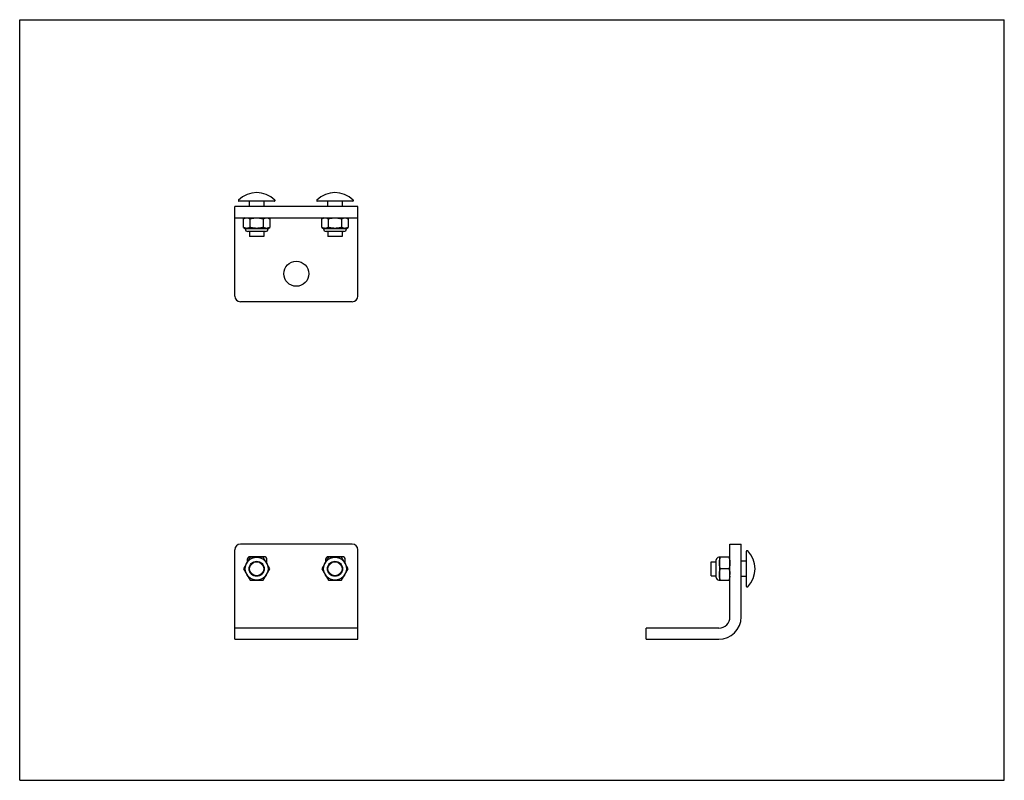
# Model space of a CAD drawing. Header units: inches. Extents: x 0 to 22, y 0 to 17.
import ezdxf

# ---------------------------------------------------------------- set-up
doc = ezdxf.new("R2010")
doc.units = ezdxf.units.IN
doc.header["$LTSCALE"] = 1.21
doc.header["$MEASUREMENT"] = 0
doc.layers.get('0').update_dxf_attribs({"linetype": 'CONTINUOUS'})
for name, color, linetype in [('518372_1_BL0', 7, 'CONTINUOUS'), ('807_3540_BL3', 7, 'CONTINUOUS'), ('807_3540_BL4', 7, 'CONTINUOUS'), ('PRT0002_BL1', 7, 'CONTINUOUS'), ('PRT0002_BL2', 7, 'CONTINUOUS')]:
    doc.layers.add(name, color=color, linetype=linetype)

# ---------------------------------------------------------------- blocks, each defined once
blk = doc.blocks.new('518372_1_BL0', base_point=(10.463, 7.988))
at = {"layer": '518372_1_BL0', "color": 7, "linetype": 'CONTINUOUS'}
for p, q in [((4.805, 10.822), (4.805, 12.822)), ((7.555, 12.822), (4.805, 12.822)), ((7.555, 10.822), (7.555, 12.822)), ((4.805, 12.572), (7.555, 12.572)), ((7.43, 10.697), (4.93, 10.697)), ((4.805, 3.153), (4.805, 5.153)), ((7.43, 5.278), (4.93, 5.278)), ((7.555, 3.153), (7.555, 5.153)), ((15.87, 3.653), (15.87, 5.278)), ((15.87, 5.278), (16.12, 5.278)), ((16.12, 3.653), (16.12, 5.278)), ((5.086, 4.937), (5.086, 4.879)), ((5.464, 4.997), (5.146, 4.997)), ((5.524, 4.844), (5.524, 4.937)), ((6.836, 4.937), (6.836, 4.879)), ((7.214, 4.997), (6.896, 4.997)), ((7.274, 4.844), (7.274, 4.937)), ((7.555, 3.403), (4.805, 3.403)), ((13.995, 3.153), (13.995, 3.403)), ((15.62, 3.403), (13.995, 3.403)), ((4.805, 3.153), (7.555, 3.153)), ((13.995, 3.153), (15.62, 3.153))]:
    blk.add_line(p, q, dxfattribs=at)
blk.add_circle((6.18, 11.322), 0.28, dxfattribs=at)
for centre, radius, start, end in [((4.93, 10.822), 0.125, 180, 270), ((7.43, 10.822), 0.125, 270, 360), ((4.93, 5.153), 0.125, 90, 180), ((7.43, 5.153), 0.125, 0, 90), ((5.146, 4.937), 0.06, 90, 180), ((5.464, 4.937), 0.06, 0, 90), ((6.896, 4.937), 0.06, 90, 180), ((7.214, 4.937), 0.06, 0, 90), ((5.464, 4.62), 0.06, 306.9795, 352.9961), ((7.214, 4.62), 0.06, 306.9795, 352.9961), ((15.62, 3.653), 0.5, 270, 360), ((15.62, 3.653), 0.25, 270, 360)]:
    blk.add_arc(centre, radius, start, end, dxfattribs=at)
blk = doc.blocks.new('PRT0002_BL1', base_point=(5.295, 8.522))
at = {"layer": 'PRT0002_BL1', "color": 7, "linetype": 'CONTINUOUS'}
for p, q in [((5.039, 12.572), (4.999, 12.549)), ((4.999, 12.359), (4.999, 12.549)), ((5.147, 12.359), (5.147, 12.549)), ((5.443, 12.549), (5.443, 12.359)), ((5.551, 12.572), (5.59, 12.549)), ((5.59, 12.549), (5.59, 12.359)), ((4.999, 12.359), (5.039, 12.336)), ((5.039, 12.336), (5.039, 12.326)), ((5.039, 12.336), (5.551, 12.336)), ((5.551, 12.336), (5.59, 12.359)), ((5.551, 12.336), (5.551, 12.326)), ((5.492, 12.267), (5.098, 12.267)), ((5.147, 4.984), (4.999, 4.728)), ((5.443, 4.984), (5.147, 4.984)), ((5.59, 4.728), (5.443, 4.984)), ((4.999, 4.728), (5.147, 4.473)), ((5.443, 4.473), (5.59, 4.728)), ((5.147, 4.473), (5.443, 4.473))]:
    blk.add_line(p, q, dxfattribs=at)
for radius in [0.256, 0.169]:
    blk.add_circle((5.295, 4.728), radius, dxfattribs=at)
for centre, start, end in [((5.098, 12.326), 180, 270.0001), ((5.492, 12.326), 269.9998, 360)]:
    blk.add_arc(centre, 0.0591, start, end, dxfattribs=at)
for points, knots in [([(4.999, 12.549), (5.002, 12.551), (5.008, 12.554), (5.017, 12.559), (5.027, 12.562), (5.036, 12.566), (5.045, 12.568), (5.053, 12.57), (5.059, 12.571), (5.065, 12.572), (5.07, 12.572), (5.073, 12.572)], [0, 0, 0, 0, 0.131867, 0.261549, 0.389023, 0.514356, 0.637739, 0.759488, 0.819898, 0.880077, 1, 1, 1, 1]), ([(5.088, 12.571), (5.09, 12.571), (5.095, 12.57), (5.106, 12.567), (5.115, 12.564), (5.125, 12.56), (5.135, 12.556), (5.142, 12.552), (5.147, 12.549)], [0, 0, 0, 0, 0.119923, 0.240936, 0.487135, 0.612737, 0.740089, 1, 1, 1, 1]), ([(5.147, 12.549), (5.153, 12.551), (5.165, 12.554), (5.183, 12.559), (5.202, 12.563), (5.22, 12.566), (5.239, 12.569), (5.254, 12.57), (5.267, 12.571), (5.279, 12.572), (5.289, 12.572), (5.295, 12.572)], [0, 0, 0, 0, 0.124994, 0.249992, 0.374989, 0.499988, 0.624987, 0.749988, 0.812493, 0.875002, 1, 1, 1, 1]), ([(5.295, 12.572), (5.301, 12.572), (5.311, 12.572), (5.323, 12.571), (5.335, 12.57), (5.351, 12.569), (5.37, 12.566), (5.388, 12.563), (5.406, 12.559), (5.425, 12.554), (5.437, 12.551), (5.443, 12.549)], [0, 0, 0, 0, 0.124998, 0.187507, 0.250012, 0.375013, 0.500012, 0.625011, 0.750008, 0.875006, 1, 1, 1, 1]), ([(5.443, 12.549), (5.446, 12.551), (5.452, 12.554), (5.461, 12.559), (5.47, 12.562), (5.479, 12.566), (5.488, 12.568), (5.496, 12.57), (5.502, 12.571), (5.509, 12.572), (5.513, 12.572), (5.517, 12.572)], [0, 0, 0, 0, 0.131867, 0.261549, 0.389023, 0.514356, 0.637739, 0.759488, 0.819898, 0.880077, 1, 1, 1, 1]), ([(5.524, 12.572), (5.527, 12.571), (5.532, 12.571), (5.541, 12.569), (5.549, 12.567), (5.56, 12.564), (5.571, 12.559), (5.582, 12.554), (5.588, 12.551), (5.59, 12.549)], [0, 0, 0, 0, 0.119817, 0.240552, 0.362602, 0.486275, 0.739155, 0.868598, 1, 1, 1, 1]), ([(5.073, 12.336), (5.07, 12.336), (5.065, 12.336), (5.059, 12.337), (5.053, 12.337), (5.045, 12.339), (5.036, 12.342), (5.027, 12.345), (5.017, 12.349), (5.008, 12.354), (5.002, 12.357), (4.999, 12.359)], [0, 0, 0, 0, 0.119923, 0.180102, 0.240512, 0.362261, 0.485644, 0.610977, 0.738451, 0.868133, 1, 1, 1, 1]), ([(5.147, 12.359), (5.144, 12.357), (5.138, 12.354), (5.129, 12.349), (5.12, 12.345), (5.111, 12.342), (5.101, 12.339), (5.094, 12.337), (5.087, 12.337), (5.081, 12.336), (5.076, 12.336), (5.073, 12.336)], [0, 0, 0, 0, 0.131867, 0.261549, 0.389023, 0.514356, 0.637739, 0.759488, 0.819898, 0.880077, 1, 1, 1, 1]), ([(5.295, 12.336), (5.289, 12.336), (5.279, 12.336), (5.267, 12.337), (5.254, 12.337), (5.239, 12.339), (5.22, 12.342), (5.202, 12.345), (5.183, 12.349), (5.165, 12.353), (5.153, 12.357), (5.147, 12.359)], [0, 0, 0, 0, 0.124998, 0.187507, 0.250012, 0.375013, 0.500012, 0.625011, 0.750008, 0.875006, 1, 1, 1, 1]), ([(5.443, 12.359), (5.437, 12.357), (5.425, 12.353), (5.406, 12.349), (5.388, 12.345), (5.37, 12.342), (5.351, 12.339), (5.335, 12.337), (5.323, 12.337), (5.311, 12.336), (5.301, 12.336), (5.295, 12.336)], [0, 0, 0, 0, 0.124994, 0.249992, 0.374989, 0.499988, 0.624987, 0.749988, 0.812493, 0.875002, 1, 1, 1, 1]), ([(5.517, 12.336), (5.513, 12.336), (5.509, 12.336), (5.502, 12.337), (5.496, 12.337), (5.488, 12.339), (5.479, 12.342), (5.47, 12.345), (5.461, 12.349), (5.452, 12.354), (5.446, 12.357), (5.443, 12.359)], [0, 0, 0, 0, 0.119923, 0.180102, 0.240512, 0.362261, 0.485644, 0.610977, 0.738451, 0.868133, 1, 1, 1, 1]), ([(5.59, 12.359), (5.587, 12.357), (5.581, 12.354), (5.572, 12.349), (5.563, 12.345), (5.554, 12.342), (5.545, 12.339), (5.537, 12.337), (5.531, 12.337), (5.524, 12.336), (5.52, 12.336), (5.517, 12.336)], [0, 0, 0, 0, 0.131867, 0.261549, 0.389023, 0.514356, 0.637739, 0.759488, 0.819898, 0.880077, 1, 1, 1, 1])]:
    blk.add_open_spline(points, degree=3, knots=knots, dxfattribs=at)
blk = doc.blocks.new('PRT0002_BL2', base_point=(11.31, 8.522))
at = {"layer": 'PRT0002_BL2', "color": 7, "linetype": 'CONTINUOUS'}
for p, q in [((6.789, 12.572), (6.749, 12.549)), ((6.749, 12.359), (6.749, 12.549)), ((6.897, 12.359), (6.897, 12.549)), ((7.193, 12.549), (7.193, 12.359)), ((7.301, 12.572), (7.34, 12.549)), ((7.34, 12.549), (7.34, 12.359)), ((6.749, 12.359), (6.789, 12.336)), ((6.789, 12.336), (7.301, 12.336)), ((6.789, 12.336), (6.789, 12.326)), ((7.301, 12.336), (7.34, 12.359)), ((7.301, 12.336), (7.301, 12.326)), ((7.242, 12.267), (6.848, 12.267)), ((6.897, 4.984), (6.749, 4.728)), ((7.193, 4.984), (6.897, 4.984)), ((7.34, 4.728), (7.193, 4.984)), ((15.565, 4.532), (15.565, 4.925)), ((15.87, 4.984), (15.624, 4.984)), ((15.634, 4.984), (15.634, 4.473)), ((6.749, 4.728), (6.897, 4.473)), ((7.193, 4.473), (7.34, 4.728)), ((15.847, 4.728), (15.657, 4.728)), ((6.897, 4.473), (7.193, 4.473)), ((15.624, 4.473), (15.87, 4.473))]:
    blk.add_line(p, q, dxfattribs=at)
for radius in [0.256, 0.169]:
    blk.add_circle((7.045, 4.728), radius, dxfattribs=at)
for centre, radius, start, end in [((6.848, 12.326), 0.0591, 180, 270.0001), ((7.242, 12.326), 0.0591, 269.9998, 360), ((15.624, 4.925), 0.0591, 90, 179.9955), ((15.624, 4.532), 0.0591, 180.0038, 270), ((15.53, 4.601), 0.34, 353.5049, 359.9462), ((15.513, 4.603), 0.358, 353.1353, 353.5322)]:
    blk.add_arc(centre, radius, start, end, dxfattribs=at)
for points, knots in [([(6.749, 12.549), (6.752, 12.551), (6.758, 12.554), (6.767, 12.559), (6.777, 12.562), (6.786, 12.566), (6.795, 12.568), (6.803, 12.57), (6.809, 12.571), (6.815, 12.572), (6.82, 12.572), (6.823, 12.572)], [0, 0, 0, 0, 0.131867, 0.261549, 0.389023, 0.514356, 0.637739, 0.759488, 0.819898, 0.880077, 1, 1, 1, 1]), ([(6.838, 12.571), (6.84, 12.571), (6.845, 12.57), (6.856, 12.567), (6.865, 12.564), (6.875, 12.56), (6.885, 12.556), (6.892, 12.552), (6.897, 12.549)], [0, 0, 0, 0, 0.119923, 0.240936, 0.487135, 0.612737, 0.740089, 1, 1, 1, 1]), ([(6.897, 12.549), (6.903, 12.551), (6.915, 12.554), (6.933, 12.559), (6.952, 12.563), (6.97, 12.566), (6.989, 12.569), (7.004, 12.57), (7.017, 12.571), (7.029, 12.572), (7.039, 12.572), (7.045, 12.572)], [0, 0, 0, 0, 0.124994, 0.249992, 0.374989, 0.499988, 0.624987, 0.749988, 0.812493, 0.875002, 1, 1, 1, 1]), ([(7.045, 12.572), (7.051, 12.572), (7.061, 12.572), (7.073, 12.571), (7.085, 12.57), (7.101, 12.569), (7.12, 12.566), (7.138, 12.563), (7.156, 12.559), (7.175, 12.554), (7.187, 12.551), (7.193, 12.549)], [0, 0, 0, 0, 0.124998, 0.187507, 0.250012, 0.375013, 0.500012, 0.625011, 0.750008, 0.875006, 1, 1, 1, 1]), ([(7.193, 12.549), (7.196, 12.551), (7.202, 12.554), (7.211, 12.559), (7.22, 12.562), (7.229, 12.566), (7.238, 12.568), (7.246, 12.57), (7.252, 12.571), (7.259, 12.572), (7.263, 12.572), (7.267, 12.572)], [0, 0, 0, 0, 0.131867, 0.261549, 0.389023, 0.514356, 0.637739, 0.759488, 0.819898, 0.880077, 1, 1, 1, 1]), ([(7.274, 12.572), (7.277, 12.571), (7.282, 12.571), (7.291, 12.569), (7.299, 12.567), (7.31, 12.564), (7.321, 12.559), (7.332, 12.554), (7.338, 12.551), (7.34, 12.549)], [0, 0, 0, 0, 0.119817, 0.240552, 0.362602, 0.486275, 0.739155, 0.868598, 1, 1, 1, 1]), ([(6.823, 12.336), (6.82, 12.336), (6.815, 12.336), (6.809, 12.337), (6.803, 12.337), (6.795, 12.339), (6.786, 12.342), (6.777, 12.345), (6.767, 12.349), (6.758, 12.354), (6.752, 12.357), (6.749, 12.359)], [0, 0, 0, 0, 0.119923, 0.180102, 0.240512, 0.362261, 0.485644, 0.610977, 0.738451, 0.868133, 1, 1, 1, 1]), ([(6.897, 12.359), (6.894, 12.357), (6.888, 12.354), (6.879, 12.349), (6.87, 12.345), (6.861, 12.342), (6.851, 12.339), (6.844, 12.337), (6.837, 12.337), (6.831, 12.336), (6.826, 12.336), (6.823, 12.336)], [0, 0, 0, 0, 0.131867, 0.261549, 0.389023, 0.514356, 0.637739, 0.759488, 0.819898, 0.880077, 1, 1, 1, 1]), ([(7.045, 12.336), (7.039, 12.336), (7.029, 12.336), (7.017, 12.337), (7.004, 12.337), (6.989, 12.339), (6.97, 12.342), (6.952, 12.345), (6.933, 12.349), (6.915, 12.353), (6.903, 12.357), (6.897, 12.359)], [0, 0, 0, 0, 0.124998, 0.187507, 0.250012, 0.375013, 0.500012, 0.625011, 0.750008, 0.875006, 1, 1, 1, 1]), ([(7.193, 12.359), (7.187, 12.357), (7.175, 12.353), (7.156, 12.349), (7.138, 12.345), (7.12, 12.342), (7.101, 12.339), (7.085, 12.337), (7.073, 12.337), (7.061, 12.336), (7.051, 12.336), (7.045, 12.336)], [0, 0, 0, 0, 0.124994, 0.249992, 0.374989, 0.499988, 0.624987, 0.749988, 0.812493, 0.875002, 1, 1, 1, 1]), ([(7.267, 12.336), (7.263, 12.336), (7.259, 12.336), (7.252, 12.337), (7.246, 12.337), (7.238, 12.339), (7.229, 12.342), (7.22, 12.345), (7.211, 12.349), (7.202, 12.354), (7.196, 12.357), (7.193, 12.359)], [0, 0, 0, 0, 0.119923, 0.180102, 0.240512, 0.362261, 0.485644, 0.610977, 0.738451, 0.868133, 1, 1, 1, 1]), ([(7.34, 12.359), (7.337, 12.357), (7.331, 12.354), (7.322, 12.349), (7.313, 12.345), (7.304, 12.342), (7.295, 12.339), (7.287, 12.337), (7.281, 12.337), (7.274, 12.336), (7.27, 12.336), (7.267, 12.336)], [0, 0, 0, 0, 0.131867, 0.261549, 0.389023, 0.514356, 0.637739, 0.759488, 0.819898, 0.880077, 1, 1, 1, 1]), ([(15.634, 4.856), (15.634, 4.862), (15.634, 4.87), (15.635, 4.881), (15.636, 4.892), (15.637, 4.905), (15.64, 4.921), (15.643, 4.937), (15.647, 4.953), (15.652, 4.969), (15.655, 4.979), (15.657, 4.984)], [0, 0, 0, 0, 0.124394, 0.186625, 0.24888, 0.373489, 0.498288, 0.623321, 0.74861, 0.874171, 1, 1, 1, 1]), ([(15.657, 4.728), (15.655, 4.734), (15.652, 4.744), (15.647, 4.76), (15.643, 4.776), (15.64, 4.792), (15.637, 4.808), (15.636, 4.821), (15.635, 4.832), (15.634, 4.843), (15.634, 4.851), (15.634, 4.856)], [0, 0, 0, 0, 0.125829, 0.25139, 0.376679, 0.501712, 0.626511, 0.75112, 0.813375, 0.875606, 1, 1, 1, 1]), ([(15.847, 4.984), (15.849, 4.979), (15.852, 4.969), (15.857, 4.953), (15.861, 4.937), (15.864, 4.921), (15.867, 4.905), (15.868, 4.892), (15.869, 4.881), (15.87, 4.87), (15.87, 4.862), (15.87, 4.856)], [0, 0, 0, 0, 0.125829, 0.25139, 0.376679, 0.501712, 0.626511, 0.75112, 0.813375, 0.875606, 1, 1, 1, 1]), ([(15.87, 4.856), (15.87, 4.851), (15.87, 4.843), (15.869, 4.832), (15.868, 4.821), (15.867, 4.808), (15.864, 4.792), (15.861, 4.776), (15.857, 4.76), (15.852, 4.744), (15.849, 4.734), (15.847, 4.728)], [0, 0, 0, 0, 0.124394, 0.186625, 0.24888, 0.373489, 0.498288, 0.623321, 0.74861, 0.874171, 1, 1, 1, 1]), ([(15.634, 4.6), (15.634, 4.606), (15.634, 4.614), (15.635, 4.625), (15.636, 4.636), (15.637, 4.649), (15.64, 4.665), (15.643, 4.681), (15.647, 4.697), (15.652, 4.713), (15.655, 4.723), (15.657, 4.728)], [0, 0, 0, 0, 0.124394, 0.186625, 0.24888, 0.373489, 0.498288, 0.623321, 0.74861, 0.874171, 1, 1, 1, 1]), ([(15.847, 4.728), (15.849, 4.723), (15.852, 4.713), (15.857, 4.697), (15.861, 4.681), (15.864, 4.665), (15.867, 4.649), (15.868, 4.636), (15.869, 4.625), (15.87, 4.614), (15.87, 4.606), (15.87, 4.6)], [0, 0, 0, 0, 0.125829, 0.25139, 0.376679, 0.501712, 0.626511, 0.75112, 0.813375, 0.875606, 1, 1, 1, 1]), ([(15.657, 4.473), (15.655, 4.478), (15.652, 4.488), (15.647, 4.504), (15.643, 4.52), (15.64, 4.536), (15.637, 4.552), (15.636, 4.565), (15.635, 4.576), (15.634, 4.587), (15.634, 4.595), (15.634, 4.6)], [0, 0, 0, 0, 0.125829, 0.25139, 0.376679, 0.501712, 0.626511, 0.75112, 0.813375, 0.875606, 1, 1, 1, 1]), ([(15.868, 4.56), (15.867, 4.552), (15.865, 4.541), (15.862, 4.527), (15.859, 4.512), (15.854, 4.494), (15.85, 4.48), (15.847, 4.473)], [0, 0, 0, 0, 0.248979, 0.373709, 0.498606, 0.748932, 1, 1, 1, 1])]:
    blk.add_open_spline(points, degree=3, knots=knots, dxfattribs=at)
blk = doc.blocks.new('807_3540_BL3', base_point=(5.209, 8.772))
at = {"layer": '807_3540_BL3', "color": 7, "linetype": 'CONTINUOUS'}
for p, q in [((4.888, 12.963), (4.888, 12.952)), ((5.691, 12.942), (4.898, 12.942)), ((5.126, 12.942), (5.126, 12.822)), ((5.464, 12.822), (5.464, 12.942)), ((5.701, 12.963), (5.701, 12.952)), ((5.137, 12.267), (5.137, 12.155)), ((5.452, 12.155), (5.137, 12.155)), ((5.452, 12.267), (5.452, 12.155))]:
    blk.add_line(p, q, dxfattribs=at)
blk.add_circle((5.295, 4.728), 0.157, dxfattribs=at)
for centre, radius, start, end in [((5.295, 12.556), 0.578, 45.7206, 134.2794), ((4.898, 12.963), 0.01, 134.2794, 180), ((4.898, 12.952), 0.01, 180, 270), ((5.691, 12.952), 0.01, 270, 360), ((5.691, 12.963), 0.01, 0, 45.7206)]:
    blk.add_arc(centre, radius, start, end, dxfattribs=at)
blk = doc.blocks.new('807_3540_BL4', base_point=(11.369, 8.647))
at = {"layer": '807_3540_BL4', "color": 7, "linetype": 'CONTINUOUS'}
for p, q in [((6.638, 12.963), (6.638, 12.952)), ((7.441, 12.942), (6.648, 12.942)), ((6.876, 12.942), (6.876, 12.822)), ((7.214, 12.822), (7.214, 12.942)), ((7.451, 12.963), (7.451, 12.952)), ((6.887, 12.267), (6.887, 12.155)), ((7.202, 12.155), (6.887, 12.155)), ((7.202, 12.267), (7.202, 12.155)), ((16.24, 4.332), (16.24, 5.125)), ((16.25, 5.135), (16.261, 5.135)), ((15.453, 4.571), (15.453, 4.886)), ((15.453, 4.886), (15.565, 4.886)), ((16.24, 4.897), (16.12, 4.897)), ((15.453, 4.571), (15.565, 4.571)), ((16.12, 4.56), (16.24, 4.56)), ((16.25, 4.322), (16.261, 4.322))]:
    blk.add_line(p, q, dxfattribs=at)
blk.add_circle((7.045, 4.728), 0.157, dxfattribs=at)
for centre, radius, start, end in [((7.045, 12.556), 0.578, 45.7206, 134.2794), ((6.648, 12.963), 0.01, 134.2794, 180), ((6.648, 12.952), 0.01, 180, 270), ((7.441, 12.952), 0.01, 270, 360), ((7.441, 12.963), 0.01, 0, 45.7206), ((16.25, 5.125), 0.01, 90, 180), ((16.261, 5.125), 0.01, 44.2794, 90), ((15.854, 4.728), 0.578, 315.7206, 44.2794), ((16.25, 4.332), 0.01, 180, 270), ((16.261, 4.332), 0.01, 270, 315.7206)]:
    blk.add_arc(centre, radius, start, end, dxfattribs=at)

msp = doc.modelspace()

# ---------------------------------------------------------------- linework, layer by layer
at = {"color": 7, "linetype": 'CONTINUOUS'}
for p, q in [((0, 0), (0, 17)), ((0, 17), (22, 17)), ((22, 0), (22, 17)), ((0, 0), (22, 0))]:
    msp.add_line(p, q, dxfattribs=at)

# ---------------------------------------------------------------- block references
at = {"layer": '518372_1_BL0'}
msp.add_blockref('518372_1_BL0', (10.463, 7.988), dxfattribs=at)
at = {"layer": '807_3540_BL3'}
msp.add_blockref('807_3540_BL3', (5.209, 8.772), dxfattribs=at)
at = {"layer": '807_3540_BL4'}
msp.add_blockref('807_3540_BL4', (11.369, 8.647), dxfattribs=at)
at = {"layer": 'PRT0002_BL1'}
msp.add_blockref('PRT0002_BL1', (5.295, 8.522), dxfattribs=at)
at = {"layer": 'PRT0002_BL2'}
msp.add_blockref('PRT0002_BL2', (11.31, 8.522), dxfattribs=at)

doc.saveas('drawing.dxf')
